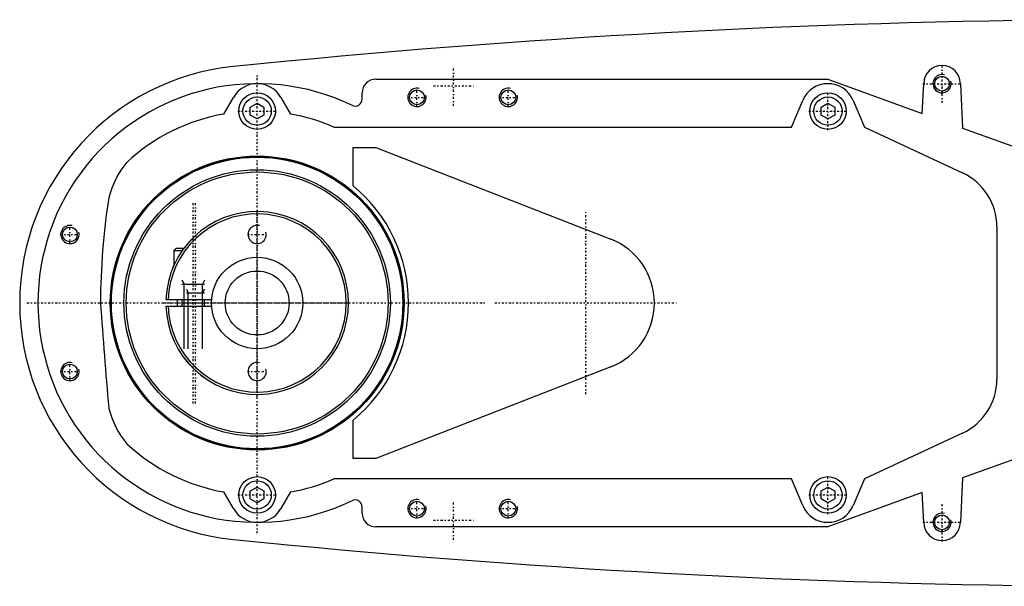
# Model space of a CAD drawing. Extents: x -602 to 168, y -90 to 90.
# Tile 1 of 6: x -602 to -386, y -62 to 62. Entities that reach past the tile are written whole.
import ezdxf

# ---------------------------------------------------------------- set-up
doc = ezdxf.new("R2010")
doc.units = 0
doc.linetypes.add('CENTER', pattern=[1.5, 0.45, -0.5, 0.05, -0.5])
for name, color, linetype in [('AM_0', 7, 'CONTINUOUS'), ('AM_10', 7, 'CONTINUOUS'), ('AM_7', 7, 'CENTER')]:
    doc.layers.add(name, color=color, linetype=linetype)

msp = doc.modelspace()

# ---------------------------------------------------------------- linework, layer by layer
at = {"layer": 'AM_0', "color": 7, "linetype": 'CONTINUOUS'}
for p, q in [((-524, 49), (-425, 49)), ((-425, 49), (-404.35, 41.5)), ((-404.35, 41.5), (-404, 48)), ((-396, 48), (-395.5, 38.29)), ((-527, 44.59), (-527, 46)), ((-557.3, 41.36), (-555.19, 45)), ((-551.5, 42.87), (-550, 43.73)), ((-550, 43.73), (-548.5, 42.87)), ((-544.81, 45), (-542.7, 41.36)), ((-433, 38.5), (-430.52, 44.34)), ((-426.5, 42.87), (-425, 43.73)), ((-425, 43.73), (-423.5, 42.87)), ((-419.48, 44.34), (-417, 38.5)), ((-551.5, 41.13), (-551.5, 42.87)), ((-550, 40.27), (-551.5, 41.13)), ((-548.5, 41.13), (-550, 40.27)), ((-548.5, 42.87), (-548.5, 41.13)), ((-426.5, 41.13), (-426.5, 42.87)), ((-425, 40.27), (-426.5, 41.13)), ((-423.5, 41.13), (-425, 40.27)), ((-423.5, 42.87), (-423.5, 41.13)), ((-533.21, 38.5), (-433, 38.5)), ((-417, 38.5), (-395.51, 28.48)), ((-395.5, 38.29), (-384.75, 34.38)), ((-529, 34), (-524, 34)), ((-529, 25.65), (-529, 34)), ((-524, 34), (-472.56, 13.98)), ((-388, 16.7), (-388, -16.7)), ((-567.75, 12), (-568.25, 11.5)), ((-568.25, 11.5), (-568.25, 8.18)), ((-568.25, 11.5), (-566.36, 11.5)), ((-567.75, 12), (-566, 12)), ((-569.99, 0.75), (-559.97, 0.75)), ((-566.5, 0.75), (-566.5, -0.75)), ((-561.5, -0.75), (-561.5, 0.75)), ((-559.97, -0.75), (-569.99, -0.75)), ((-472.56, -13.98), (-524, -34)), ((-529, -34), (-529, -25.65)), ((-395.51, -28.48), (-417, -38.5)), ((-524, -34), (-529, -34)), ((-384.75, -34.38), (-395.5, -38.29)), ((-433, -38.5), (-533.21, -38.5)), ((-430.52, -44.34), (-433, -38.5)), ((-417, -38.5), (-419.48, -44.34)), ((-395.5, -38.29), (-396, -48)), ((-551.5, -41.13), (-550, -40.27)), ((-550, -40.27), (-548.5, -41.13)), ((-426.5, -41.13), (-425, -40.27)), ((-425, -40.27), (-423.5, -41.13)), ((-555.19, -45), (-557.3, -41.36)), ((-551.5, -42.87), (-551.5, -41.13)), ((-550, -43.73), (-551.5, -42.87)), ((-548.5, -42.87), (-550, -43.73)), ((-548.5, -41.13), (-548.5, -42.87)), ((-542.7, -41.36), (-544.81, -45)), ((-426.5, -42.87), (-426.5, -41.13)), ((-425, -43.73), (-426.5, -42.87)), ((-404.35, -41.5), (-425, -49)), ((-423.5, -42.87), (-425, -43.73)), ((-423.5, -41.13), (-423.5, -42.87)), ((-404, -48), (-404.35, -41.5)), ((-527, -46), (-527, -44.59)), ((-425, -49), (-524, -49))]:
    msp.add_line(p, q, dxfattribs=at)
for points in [[(-566, 12, 0), (-565.95, 12.07, 0), (-565.85, 12.2, 0), (-565.74, 12.34, 0), (-565.69, 12.4, 0), (-565.64, 12.47, 0), (-565.53, 12.6, 0), (-565.42, 12.73, 0), (-565.31, 12.86, 0), (-565.2, 12.99, 0), (-565.09, 13.12, 0), (-565.04, 13.19, 0), (-564.98, 13.25, 0), (-564.87, 13.38, 0), (-564.75, 13.5, 0), (-564.64, 13.63, 0), (-564.52, 13.75, 0), (-564.41, 13.87, 0), (-564.35, 13.93, 0), (-564.29, 13.99, 0), (-564.17, 14.11, 0), (-564.06, 14.23, 0), (-564, 14.28, 0)], [(-568.5, 7.6, 0), (-568.5, 7.6, 0), (-568.5, 7.6, 0), (-568.49, 7.61, 0), (-568.49, 7.62, 0), (-568.49, 7.63, 0), (-568.48, 7.64, 0), (-568.47, 7.67, 0), (-568.46, 7.69, 0), (-568.45, 7.72, 0), (-568.44, 7.75, 0), (-568.43, 7.77, 0), (-568.42, 7.78, 0), (-568.41, 7.82, 0), (-568.39, 7.86, 0), (-568.37, 7.9, 0), (-568.35, 7.95, 0), (-568.33, 8, 0), (-568.32, 8.02, 0), (-568.31, 8.05, 0), (-568.29, 8.1, 0), (-568.26, 8.15, 0), (-568.25, 8.18, 0)], [(-561.5, -16.36, 0), (-561.5, -16.36, 0), (-561.5, -16.36, 0), (-561.51, -16.36, 0), (-561.51, -16.35, 0), (-561.52, -16.35, 0), (-561.53, -16.34, 0), (-561.55, -16.33, 0), (-561.56, -16.32, 0), (-561.59, -16.3, 0), (-561.61, -16.29, 0), (-561.62, -16.28, 0), (-561.64, -16.27, 0), (-561.67, -16.24, 0), (-561.7, -16.22, 0), (-561.73, -16.2, 0), (-561.77, -16.17, 0), (-561.81, -16.14, 0), (-561.83, -16.12, 0), (-561.85, -16.11, 0), (-561.9, -16.08, 0), (-561.94, -16.04, 0), (-561.97, -16.02, 0), (-561.99, -16.01, 0), (-562.04, -15.97, 0), (-562.09, -15.93, 0), (-562.12, -15.91, 0), (-562.14, -15.89, 0), (-562.19, -15.85, 0), (-562.25, -15.81, 0), (-562.3, -15.77, 0), (-562.36, -15.73, 0), (-562.41, -15.68, 0), (-562.44, -15.66, 0), (-562.47, -15.63, 0), (-562.53, -15.59, 0), (-562.59, -15.54, 0), (-562.65, -15.49, 0), (-562.72, -15.44, 0), (-562.78, -15.38, 0), (-562.81, -15.36, 0), (-562.85, -15.33, 0), (-562.91, -15.28, 0), (-562.98, -15.22, 0), (-563.04, -15.16, 0), (-563.11, -15.11, 0), (-563.17, -15.05, 0), (-563.21, -15.02, 0), (-563.24, -14.99, 0), (-563.31, -14.93, 0), (-563.37, -14.87, 0), (-563.44, -14.81, 0), (-563.5, -14.75, 0), (-563.57, -14.69, 0), (-563.6, -14.66, 0), (-563.64, -14.63, 0), (-563.7, -14.57, 0), (-563.77, -14.51, 0), (-563.83, -14.45, 0), (-563.89, -14.39, 0), (-563.95, -14.33, 0), (-563.98, -14.3, 0), (-564.02, -14.27, 0), (-564.08, -14.21, 0), (-564.14, -14.15, 0), (-564.17, -14.12, 0), (-564.2, -14.08, 0), (-564.26, -14.02, 0), (-564.32, -13.96, 0), (-564.35, -13.93, 0), (-564.38, -13.9, 0), (-564.45, -13.83, 0), (-564.51, -13.77, 0), (-564.57, -13.7, 0), (-564.63, -13.64, 0), (-564.69, -13.57, 0), (-564.72, -13.54, 0), (-564.75, -13.5, 0), (-564.81, -13.44, 0), (-564.87, -13.37, 0), (-564.93, -13.31, 0), (-564.99, -13.24, 0), (-565.05, -13.17, 0), (-565.08, -13.14, 0), (-565.11, -13.11, 0), (-565.16, -13.04, 0), (-565.22, -12.98, 0), (-565.27, -12.91, 0), (-565.33, -12.85, 0), (-565.38, -12.78, 0), (-565.41, -12.75, 0), (-565.44, -12.72, 0), (-565.49, -12.65, 0), (-565.54, -12.59, 0), (-565.59, -12.53, 0), (-565.64, -12.47, 0), (-565.69, -12.41, 0), (-565.71, -12.38, 0), (-565.73, -12.35, 0), (-565.78, -12.29, 0), (-565.83, -12.23, 0), (-565.87, -12.17, 0), (-565.91, -12.12, 0), (-565.95, -12.06, 0), (-565.97, -12.03, 0), (-565.99, -12.01, 0), (-566.04, -11.95, 0), (-566.08, -11.9, 0), (-566.1, -11.87, 0), (-566.11, -11.85, 0), (-566.15, -11.79, 0), (-566.19, -11.74, 0), (-566.21, -11.72, 0), (-566.23, -11.69, 0), (-566.26, -11.65, 0), (-566.29, -11.6, 0), (-566.32, -11.56, 0), (-566.35, -11.52, 0), (-566.38, -11.48, 0), (-566.39, -11.46, 0), (-566.4, -11.45, 0), (-566.42, -11.42, 0), (-566.44, -11.39, 0), (-566.46, -11.37, 0), (-566.47, -11.34, 0), (-566.48, -11.33, 0), (-566.49, -11.32, 0), (-566.49, -11.32, 0), (-566.5, -11.31, 0), (-566.5, -11.3, 0), (-566.5, -11.3, 0)]]:
    msp.add_polyline3d(points, dxfattribs=at)
for centre, radius in [((-400, 48), 1.62), ((-550, 42), 4), ((-515, 45), 1.62), ((-495, 45), 1.62), ((-425, 42), 4), ((-550, 42), 3.1), ((-425, 42), 3.1), ((-550, 0), 32.17), ((-550, 0), 32), ((-550, 0), 31.9), ((-550, 0), 29.17), ((-550, 0), 28.67), ((-591, 15), 1.62), ((-550, 0), 10), ((-550, 0), 7), ((-591, -15), 1.62), ((-550, -42), 4), ((-425, -42), 4), ((-550, -42), 3.1), ((-425, -42), 3.1), ((-515, -45), 1.62), ((-495, -45), 1.62), ((-400, -48), 1.62)]:
    msp.add_circle(centre, radius, dxfattribs=at)
for centre, radius, start, end in [((-352.42, -1937.95), 2000, 90.38915, 95.81789), ((-400, 48), 4, 0, 180), ((-550, 0), 52, 95.6838, 264.3162), ((-550, 0), 48, 64.2565, 295.7435), ((-550, 42), 6, 30.032, 149.968), ((-524, 46), 3, 90, 180), ((-425, 42), 6, 22.9682, 157.0318), ((-528.5, 44.59), 1.5, 244.2565, 0), ((-550, 0), 42, 100.0094, 132.7321), ((-550, 0), 42, 66.4435, 79.9906), ((-563.12, 18.07), 20, 140.2752, 165.7248), ((-401, 16.7), 13, 0, 65), ((-550, 0), 33.15, 309.3076, 50.6924), ((-433.3, -0.25), 151, 171.1439, 179.9063), ((-550, 0), 20, 182.1491, 177.8509), ((-550, 0), 19.5, 182.2042, 177.7958), ((-478, 0), 15, 291.2667, 68.7333), ((-550, 0), 17.5, 177.5437, 182.4563), ((924.94, 106.54), 1513, 184.03807, 184.91173), ((-401, -16.7), 13, 295, 0), ((-563.12, -18.07), 20, 194.2746, 219.7224), ((-550, 0), 42, 227.267, 259.9906), ((-550, 0), 42, 280.0094, 293.5565), ((-528.5, -44.59), 1.5, 0, 115.7435), ((-550, -42), 6, 210.032, 329.968), ((-425, -42), 6, 202.9682, 337.0318), ((-524, -46), 3, 180, 270), ((-400, -48), 4, 180, 0), ((-352.42, 1937.95), 2000, 264.18211, 269.61085)]:
    msp.add_arc(centre, radius, start, end, dxfattribs=at)
at = {"layer": 'AM_10', "color": 7, "linetype": 'CONTINUOUS'}
for p, q in [((-566.5, 5), (-566.01, 4.15)), ((-561.5, 5), (-561.99, 4.15)), ((-566.5, 4.15), (-561.5, 4.15)), ((-566.01, -10), (-566.01, 4.15)), ((-565.5, 3), (-565.07, 2.26)), ((-565.5, 2.26), (-561.5, 2.26)), ((-565.07, -10), (-565.07, 2.26)), ((-561.99, -10), (-561.99, 4.15)), ((-561.5, 3), (-561.93, 2.26)), ((-561.93, -10), (-561.93, 2.26))]:
    msp.add_line(p, q, dxfattribs=at)
for centre in [(-400, 48), (-515, 45), (-495, 45), (-591, 15), (-550, 15), (-591, -15), (-550, -15), (-515, -45), (-495, -45), (-400, -48)]:
    msp.add_arc(centre, 2, 75, 15, dxfattribs=at)
at = {"layer": 'AM_7', "color": 4, "linetype": 'CENTER'}
for p, q in [((-507, 43.14), (-507, 51.86)), ((-400, 43.8), (-400, 52.2)), ((-550, -50.4), (-550, 50.4)), ((-511.36, 47.5), (-502.64, 47.5)), ((-404.2, 48), (-395.8, 48)), ((-515, 42.9), (-515, 47.1)), ((-495, 42.9), (-495, 47.1)), ((-425, 37.8), (-425, 46.2)), ((-517.1, 45), (-512.9, 45)), ((-497.1, 45), (-492.9, 45)), ((-554.2, 42), (-545.8, 42)), ((-429.2, 42), (-420.8, 42)), ((-564, -22), (-564, 22)), ((-563.5, -22), (-563.5, 22)), ((-550, -20.48), (-550, 20.48)), ((-478, -19.95), (-478, 19.95)), ((-591, 12.9), (-591, 17.1)), ((-593.1, 15), (-588.9, 15)), ((-552.1, 15), (-547.9, 15)), ((-497.95, 0), (-458.05, 0)), ((-600.4, 0), (-499.6, 0)), ((-570.48, 0), (-529.52, 0)), ((-591, -17.1), (-591, -12.9)), ((-593.1, -15), (-588.9, -15)), ((-552.1, -15), (-547.9, -15)), ((-425, -46.2), (-425, -37.8)), ((-554.2, -42), (-545.8, -42)), ((-515, -47.1), (-515, -42.9)), ((-495, -47.1), (-495, -42.9)), ((-429.2, -42), (-420.8, -42)), ((-517.1, -45), (-512.9, -45)), ((-507, -51.86), (-507, -43.14)), ((-497.1, -45), (-492.9, -45)), ((-400, -52.2), (-400, -43.8)), ((-511.36, -47.5), (-502.64, -47.5)), ((-404.2, -48), (-395.8, -48))]:
    msp.add_line(p, q, dxfattribs=at)

doc.saveas('drawing.dxf')
